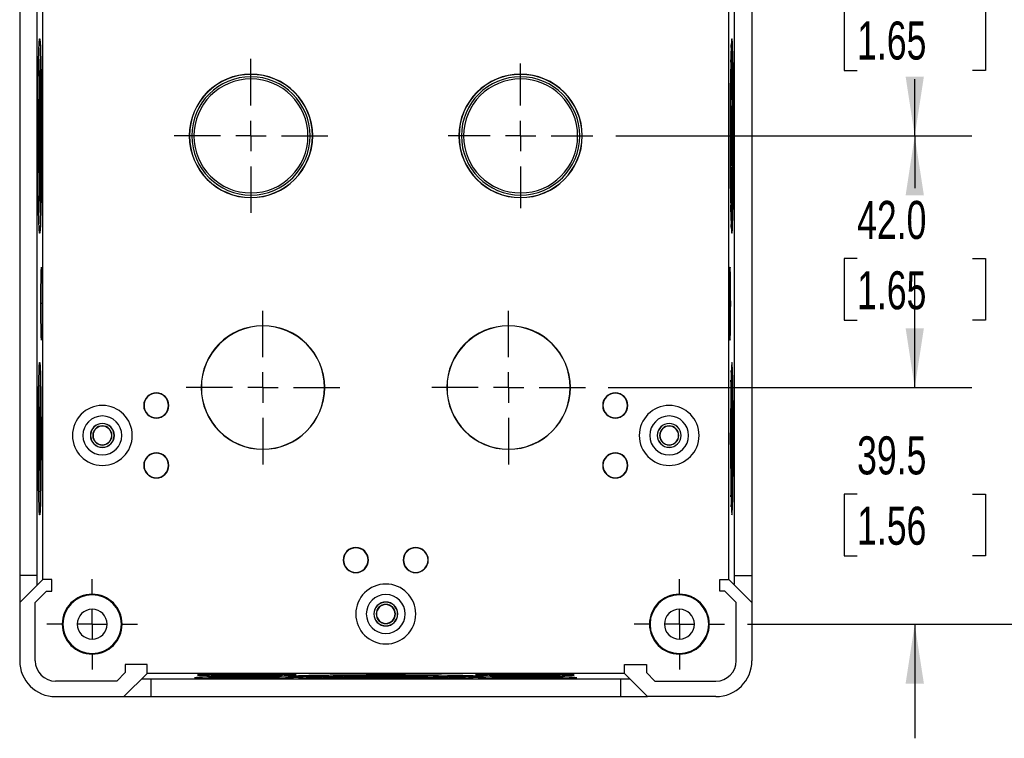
# Model space of a CAD drawing. Header units: millimetres. Extents: x 0 to 838, y 0 to 648.
# Tile 4 of 7: x 523 to 687, y 157 to 277. Entities that reach past the tile are written whole.
import ezdxf

# ---------------------------------------------------------------- set-up
doc = ezdxf.new("R2010")
doc.units = ezdxf.units.MM
doc.header["$LTSCALE"] = 3
doc.linetypes.add('CENTERX2', pattern=[20.32, 12.7, -2.54, 2.54, -2.54])
doc.layers.add('CENTER', color=40, linetype='CENTERX2')
doc.layers.add('DIMENSIONS', color=140, linetype='Continuous', lineweight=25)
doc.styles.add('SLDTEXTSTYLE0', font='TXT', dxfattribs={"width": 0.7})
doc.dimstyles.new('SLDDIMSTYLE0', dxfattribs={"dimtxt": 6.474023, "dimasz": 9.906, "dimexe": 0, "dimexo": 0.0625, "dimgap": 1.618506, "dimtad": 0, "dimtih": 1, "dimtoh": 1, "dimdec": 1, "dimrnd": 1e-09, "dimzin": 4, "dimdsep": 46, "dimtxsty": 'SLDTEXTSTYLE0', "dimsah": 1, "dimcen": 0.09, "dimadec": 0, "dimazin": 1, "dimtfac": 1, "dimtdec": 1, "dimtofl": 0, "dimtmove": 0, "dimatfit": 3, "dimfxl": 0, "dimfrac": 2, "dimtolj": 1, "dimtzin": 12, "dimarcsym": 0})
doc.dimstyles.new('SLDDIMSTYLE4', dxfattribs={"dimtxt": 6.474023, "dimasz": 9.906, "dimexe": 0, "dimexo": 0.0625, "dimgap": 1.618506, "dimtad": 0, "dimtih": 1, "dimtoh": 1, "dimdec": 1, "dimrnd": 1e-09, "dimzin": 12, "dimdsep": 46, "dimtxsty": 'SLDTEXTSTYLE0', "dimsah": 1, "dimcen": 0.09, "dimadec": 0, "dimazin": 3, "dimtfac": 1, "dimtdec": 1, "dimtmove": 0, "dimatfit": 0, "dimfxl": 0, "dimfrac": 2, "dimtolj": 1, "dimtzin": 12, "dimarcsym": 0})

# ---------------------------------------------------------------- blocks, each defined once
blk = doc.blocks.new('_D_13')
at = {"layer": 'DIMENSIONS'}
for p, q in [((622.23, 257.21), (681.66, 257.21)), ((672.13, 257.21), (672.13, 248.47)), ((662.51, 236.73), (660.34, 236.73)), ((660.34, 236.73), (660.34, 226.44)), ((681.75, 236.73), (683.93, 236.73)), ((683.93, 236.73), (683.93, 226.44)), ((660.34, 226.44), (662.51, 226.44)), ((683.93, 226.44), (681.75, 226.44)), ((672.13, 215.21), (672.13, 224.99)), ((620.98, 215.21), (681.66, 215.21))]:
    blk.add_line(p, q, dxfattribs=at)
for points in [[(672.13, 257.21), (670.61, 247.3), (673.66, 247.3)], [(672.13, 215.21), (673.66, 225.11), (670.61, 225.11)]]:
    blk.add_solid(points, dxfattribs=at)
at = {"layer": 'DIMENSIONS', "char_height": 6.35, "attachment_point": 1, "style": 'SLDTEXTSTYLE0'}
for s, insert in [('42.0', (662.51, 246.36)), ('1.65', (662.51, 234.62))]:
    blk.add_mtext(s, dxfattribs=dict(at, insert=insert))
blk = doc.blocks.new('_D_14')
at = {"layer": 'DIMENSIONS'}
for p, q in [((620.98, 299.21), (681.66, 299.21)), ((672.13, 299.21), (672.13, 290.16)), ((662.51, 278.42), (660.34, 278.42)), ((660.34, 278.42), (660.34, 268.13)), ((681.75, 278.42), (683.93, 278.42)), ((683.93, 278.42), (683.93, 268.13)), ((660.34, 268.13), (662.51, 268.13)), ((683.93, 268.13), (681.75, 268.13)), ((672.13, 257.21), (672.13, 266.68)), ((622.23, 257.21), (681.66, 257.21))]:
    blk.add_line(p, q, dxfattribs=at)
for points in [[(672.13, 299.21), (670.61, 289.3), (673.66, 289.3)], [(672.13, 257.21), (673.66, 267.11), (670.61, 267.11)]]:
    blk.add_solid(points, dxfattribs=at)
at = {"layer": 'DIMENSIONS', "char_height": 6.35, "attachment_point": 1, "style": 'SLDTEXTSTYLE0'}
for s, insert in [('42.0', (662.51, 288.05)), ('1.65', (662.51, 276.31))]:
    blk.add_mtext(s, dxfattribs=dict(at, insert=insert))
blk = doc.blocks.new('_D_15')
at = {"layer": 'DIMENSIONS'}
for p, q in [((672.13, 215.21), (672.13, 234.26)), ((620.98, 215.21), (681.66, 215.21)), ((662.51, 197.42), (660.34, 197.42)), ((660.34, 197.42), (660.34, 187.13)), ((681.75, 197.42), (683.93, 197.42)), ((683.93, 197.42), (683.93, 187.13)), ((660.34, 187.13), (662.51, 187.13)), ((683.93, 187.13), (681.75, 187.13)), ((644.2, 175.71), (681.66, 175.71)), ((672.13, 175.71), (672.13, 156.66))]:
    blk.add_line(p, q, dxfattribs=at)
for points in [[(672.13, 215.21), (673.66, 225.11), (670.61, 225.11)], [(672.13, 175.71), (670.61, 165.8), (673.66, 165.8)]]:
    blk.add_solid(points, dxfattribs=at)
at = {"layer": 'DIMENSIONS', "char_height": 6.35, "attachment_point": 1, "style": 'SLDTEXTSTYLE0'}
for s, insert in [('39.5', (662.51, 207.06)), ('1.56', (662.51, 195.32))]:
    blk.add_mtext(s, dxfattribs=dict(at, insert=insert))
blk = doc.blocks.new('_D_17')
at = {"layer": 'DIMENSIONS'}
for p, q in [((644.2, 338.71), (713.14, 338.71)), ((703.62, 338.71), (703.62, 267.88)), ((694, 256.14), (691.82, 256.14)), ((691.82, 256.14), (691.82, 245.85)), ((713.24, 256.14), (715.41, 256.14)), ((715.41, 256.14), (715.41, 245.85)), ((691.82, 245.85), (694, 245.85)), ((715.41, 245.85), (713.24, 245.85)), ((703.62, 175.71), (703.62, 244.4)), ((644.2, 175.71), (713.14, 175.71))]:
    blk.add_line(p, q, dxfattribs=at)
for points in [[(703.62, 338.71), (702.09, 328.8), (705.14, 328.8)], [(703.62, 175.71), (705.14, 185.61), (702.09, 185.61)]]:
    blk.add_solid(points, dxfattribs=at)
at = {"layer": 'DIMENSIONS', "char_height": 6.35, "attachment_point": 1, "style": 'SLDTEXTSTYLE0'}
for s, insert in [('163.0', (691.31, 265.78)), ('6.42', (694, 254.04))]:
    blk.add_mtext(s, dxfattribs=dict(at, insert=insert))
blk = doc.blocks.new('SW_CENTERMARKSYMBOL_18')
at = {"layer": 'CENTER', "color": 0}
for p, q in [((0, 5.08), (0, 12.84)), ((0, 0), (0, 2.54)), ((-5.08, 0), (-12.84, 0)), ((0, 0), (-2.54, 0)), ((0, 0), (0, -2.54)), ((0, 0), (2.54, 0)), ((5.08, 0), (12.84, 0)), ((0, -5.08), (0, -12.84))]:
    blk.add_line(p, q, dxfattribs=at)
blk = doc.blocks.new('SW_CENTERMARKSYMBOL_19')
at = {"layer": 'CENTER', "color": 0}
for p, q in [((0, 5.08), (0, 12.06)), ((0, 0), (0, 2.54)), ((-5.08, 0), (-12.06, 0)), ((0, 0), (-2.54, 0)), ((0, 0), (0, -2.54)), ((0, 0), (2.54, 0)), ((5.08, 0), (12.06, 0)), ((0, -5.08), (0, -12.06))]:
    blk.add_line(p, q, dxfattribs=at)
blk = doc.blocks.new('SW_CENTERMARKSYMBOL_20')
at = {"layer": 'CENTER', "color": 0}
for p, q in [((0, 5.08), (0, 12.82)), ((0, 0), (0, 2.54)), ((-5.08, 0), (-12.82, 0)), ((0, 0), (-2.54, 0)), ((0, 0), (0, -2.54)), ((0, 0), (2.54, 0)), ((5.08, 0), (12.82, 0)), ((0, -5.08), (0, -12.82))]:
    blk.add_line(p, q, dxfattribs=at)
blk = doc.blocks.new('SW_CENTERMARKSYMBOL_21')
at = {"layer": 'CENTER', "color": 0}
for p, q in [((0, 5.08), (0, 12.82)), ((0, 0), (0, 2.54)), ((-5.08, 0), (-12.82, 0)), ((0, 0), (-2.54, 0)), ((0, 0), (0, -2.54)), ((0, 0), (2.54, 0)), ((5.08, 0), (12.82, 0)), ((0, -5.08), (0, -12.82))]:
    blk.add_line(p, q, dxfattribs=at)
blk = doc.blocks.new('SW_CENTERMARKSYMBOL_22')
at = {"layer": 'CENTER', "color": 0}
for p, q in [((0, 5.08), (0, 7.54)), ((0, 0), (0, 2.54)), ((-5.08, 0), (-7.54, 0)), ((0, 0), (-2.54, 0)), ((0, 0), (0, -2.54)), ((0, 0), (2.54, 0)), ((5.08, 0), (7.54, 0)), ((0, -5.08), (0, -7.54))]:
    blk.add_line(p, q, dxfattribs=at)
blk = doc.blocks.new('SW_CENTERMARKSYMBOL_23')
at = {"layer": 'CENTER', "color": 0}
for p, q in [((0, 5.08), (0, 7.54)), ((0, 0), (0, 2.54)), ((-5.08, 0), (-7.54, 0)), ((0, 0), (-2.54, 0)), ((0, 0), (0, -2.54)), ((0, 0), (2.54, 0)), ((5.08, 0), (7.54, 0)), ((0, -5.08), (0, -7.54))]:
    blk.add_line(p, q, dxfattribs=at)

msp = doc.modelspace()

# ---------------------------------------------------------------- linework, layer by layer
for p, q in [((522.75, 330.61), (522.75, 183.81)), ((525.67, 183.81), (525.67, 330.61)), ((526.62, 183.17), (526.62, 331.25)), ((641.09, 183.17), (641.09, 331.25)), ((642.04, 183.81), (642.04, 330.61)), ((644.95, 330.61), (644.95, 183.81)), ((561.35, 267.48), (561.35, 267.51)), ((561.35, 266.73), (561.35, 267.08)), ((606.35, 267.48), (606.35, 267.51)), ((606.35, 266.73), (606.35, 267.08)), ((526.01, 257.21), (525.81, 257.21)), ((526.27, 257.21), (526.07, 257.21)), ((641.44, 257.21), (641.64, 257.21)), ((641.7, 257.21), (641.9, 257.21)), ((561.35, 247.69), (561.35, 247.34)), ((561.35, 246.94), (561.35, 246.91)), ((606.35, 247.69), (606.35, 247.34)), ((606.35, 246.94), (606.35, 246.91)), ((526.49, 229.21), (526.29, 229.21)), ((641.22, 229.21), (641.42, 229.21)), ((563.35, 225.48), (563.35, 225.52)), ((604.35, 225.48), (604.35, 225.52)), ((545.55, 214.26), (545.55, 214.31)), ((622.15, 214.26), (622.15, 214.31)), ((536.55, 209.19), (536.55, 209.21)), ((536.55, 208.77), (536.55, 208.81)), ((545.55, 210.16), (545.55, 210.11)), ((622.15, 210.16), (622.15, 210.11)), ((631.15, 209.19), (631.15, 209.21)), ((631.15, 208.77), (631.15, 208.81)), ((526.31, 206.69), (526.31, 207.66)), ((641.39, 206.69), (641.39, 207.66)), ((526.07, 206.69), (525.87, 206.69)), ((526.31, 206.69), (526.11, 206.69)), ((526.31, 205.71), (526.31, 206.69)), ((536.55, 205.65), (536.55, 205.61)), ((631.15, 205.65), (631.15, 205.61)), ((641.39, 205.71), (641.39, 206.69)), ((641.39, 206.69), (641.59, 206.69)), ((641.64, 206.69), (641.84, 206.69)), ((536.55, 205.23), (536.55, 205.21)), ((545.55, 204.26), (545.55, 204.31)), ((563.35, 204.93), (563.35, 204.9)), ((604.35, 204.93), (604.35, 204.9)), ((622.15, 204.26), (622.15, 204.31)), ((631.15, 205.23), (631.15, 205.21)), ((545.55, 200.16), (545.55, 200.11)), ((622.15, 200.16), (622.15, 200.11)), ((578.85, 188.46), (578.85, 188.51)), ((588.85, 188.46), (588.85, 188.51)), ((578.85, 184.36), (578.85, 184.31)), ((588.85, 184.36), (588.85, 184.31)), ((525.67, 183.81), (522.75, 183.81)), ((522.75, 183.81), (522.75, 179.31)), ((526.62, 183.17), (522.75, 179.31)), ((528.12, 183.17), (526.62, 183.17)), ((528.12, 181.21), (528.12, 183.17)), ((639.59, 181.21), (639.59, 183.17)), ((639.59, 183.17), (641.09, 183.17)), ((641.09, 183.17), (644.95, 179.31)), ((642.04, 183.81), (644.95, 183.81)), ((644.95, 183.81), (644.95, 179.31)), ((525.35, 179.31), (527.25, 181.21)), ((527.25, 181.21), (528.12, 181.21)), ((640.45, 181.21), (639.59, 181.21)), ((642.35, 179.31), (640.45, 181.21)), ((522.75, 179.31), (522.75, 169.61)), ((525.35, 169.61), (525.35, 179.31)), ((534.85, 180.6), (534.85, 180.71)), ((583.85, 179.39), (583.85, 179.41)), ((632.85, 180.6), (632.85, 180.71)), ((642.35, 169.61), (642.35, 179.31)), ((644.95, 179.31), (644.95, 169.61)), ((583.85, 178.97), (583.85, 179.01)), ((583.85, 175.85), (583.85, 175.81)), ((583.85, 175.43), (583.85, 175.41)), ((534.85, 170.82), (534.85, 170.71)), ((632.85, 170.82), (632.85, 170.71)), ((540.35, 167.62), (538.94, 166.21)), ((540.35, 168.97), (540.35, 167.62)), ((544.02, 168.97), (540.35, 168.97)), ((544.02, 167.47), (544.02, 168.97)), ((623.69, 167.47), (623.69, 168.97)), ((623.69, 168.97), (627.35, 168.97)), ((627.35, 168.97), (627.35, 167.62)), ((627.35, 167.62), (628.77, 166.21)), ((538.94, 166.21), (528.75, 166.21)), ((540.15, 163.61), (544.02, 167.47)), ((623.69, 167.47), (544.02, 167.47)), ((623.05, 166.53), (544.65, 166.53)), ((544.65, 166.53), (544.65, 163.61)), ((560.2, 166.81), (560.2, 166.61)), ((560.66, 167.27), (560.66, 167.07)), ((583.85, 167.13), (583.85, 166.93)), ((583.85, 166.86), (583.85, 166.66)), ((607.05, 167.27), (607.05, 167.07)), ((607.51, 166.81), (607.51, 166.61)), ((623.05, 166.53), (623.05, 163.61)), ((627.55, 163.61), (623.69, 167.47)), ((628.77, 166.21), (638.95, 166.21)), ((528.75, 163.61), (540.15, 163.61)), ((540.15, 163.61), (544.65, 163.61)), ((544.65, 163.61), (623.05, 163.61)), ((623.05, 163.61), (627.55, 163.61)), ((638.95, 163.61), (627.55, 163.61))]:
    msp.add_line(p, q)
at = {"flags": 128}
for points in [[(525.81, 257.21), (525.81, 258.85), (525.82, 260.48), (525.82, 262.07), (525.83, 263.62), (525.85, 265.09), (525.86, 266.49), (525.88, 267.79), (525.9, 268.99), (525.92, 270.06), (525.94, 271), (525.97, 271.8), (525.99, 272.45), (526.02, 272.94), (526.05, 273.27), (526.08, 273.44), (526.11, 273.44), (526.14, 273.27), (526.16, 272.94), (526.19, 272.45), (526.22, 271.8), (526.24, 271), (526.27, 270.06), (526.29, 268.99), (526.31, 267.79), (526.33, 266.49), (526.34, 265.09), (526.35, 263.62), (526.36, 262.07), (526.37, 260.48), (526.38, 258.85), (526.38, 257.21)], [(641.9, 257.21), (641.9, 258.85), (641.89, 260.48), (641.88, 262.07), (641.87, 263.62), (641.86, 265.09), (641.85, 266.49), (641.83, 267.79), (641.81, 268.99), (641.79, 270.06), (641.76, 271), (641.74, 271.8), (641.71, 272.45), (641.69, 272.94), (641.66, 273.27), (641.63, 273.44), (641.6, 273.44), (641.57, 273.27), (641.54, 272.94), (641.52, 272.45), (641.49, 271.8), (641.46, 271), (641.44, 270.06), (641.42, 268.99), (641.4, 267.79), (641.38, 266.49), (641.37, 265.09), (641.35, 263.62), (641.34, 262.07), (641.34, 260.48), (641.33, 258.85), (641.33, 257.21)], [(526.27, 257.21), (526.27, 258.69), (526.28, 260.15), (526.28, 261.57), (526.29, 262.93), (526.31, 264.21), (526.32, 265.4), (526.33, 265.99)], [(641.44, 257.21), (641.44, 258.69), (641.43, 260.15), (641.42, 261.57), (641.41, 262.93), (641.4, 264.21), (641.38, 265.4), (641.38, 265.99)], [(526.38, 257.21), (526.38, 255.56), (526.37, 253.94), (526.36, 252.34), (526.35, 250.8), (526.34, 249.32), (526.33, 247.93), (526.31, 246.62), (526.29, 245.43), (526.27, 244.36), (526.24, 243.42), (526.22, 242.62), (526.19, 241.97), (526.16, 241.48), (526.14, 241.15), (526.11, 240.98), (526.08, 240.98), (526.05, 241.15), (526.02, 241.48), (525.99, 241.97), (525.97, 242.62), (525.94, 243.42), (525.92, 244.36), (525.9, 245.43), (525.88, 246.62), (525.86, 247.93), (525.85, 249.32), (525.83, 250.8), (525.82, 252.34), (525.82, 253.94), (525.81, 255.56), (525.81, 257.21)], [(526.33, 248.43), (526.32, 249.01), (526.31, 250.2), (526.29, 251.49), (526.28, 252.85), (526.28, 254.27), (526.27, 255.73), (526.27, 257.21)], [(641.33, 257.21), (641.33, 255.56), (641.34, 253.94), (641.34, 252.34), (641.35, 250.8), (641.37, 249.32), (641.38, 247.93), (641.4, 246.62), (641.42, 245.43), (641.44, 244.36), (641.46, 243.42), (641.49, 242.62), (641.52, 241.97), (641.54, 241.48), (641.57, 241.15), (641.6, 240.98), (641.63, 240.98), (641.66, 241.15), (641.69, 241.48), (641.71, 241.97), (641.74, 242.62), (641.76, 243.42), (641.79, 244.36), (641.81, 245.43), (641.83, 246.62), (641.85, 247.93), (641.86, 249.32), (641.87, 250.8), (641.88, 252.34), (641.89, 253.94), (641.9, 255.56), (641.9, 257.21)], [(641.38, 248.43), (641.38, 249.01), (641.4, 250.2), (641.41, 251.49), (641.42, 252.85), (641.43, 254.27), (641.44, 255.73), (641.44, 257.21)], [(526.29, 229.21), (526.29, 230.21), (526.3, 231.19), (526.3, 232.11), (526.31, 232.95), (526.33, 233.7), (526.34, 234.31), (526.36, 234.79), (526.37, 235.12), (526.39, 235.29), (526.41, 235.29), (526.42, 235.12), (526.44, 234.79), (526.46, 234.31), (526.47, 233.7), (526.48, 232.95), (526.49, 232.11), (526.5, 231.19), (526.5, 230.21), (526.5, 229.21)], [(641.42, 229.21), (641.41, 230.21), (641.41, 231.19), (641.4, 232.11), (641.39, 232.95), (641.38, 233.7), (641.37, 234.31), (641.35, 234.79), (641.34, 235.12), (641.32, 235.29), (641.3, 235.29), (641.28, 235.12), (641.27, 234.79), (641.25, 234.31), (641.24, 233.7), (641.23, 232.95), (641.22, 232.11), (641.21, 231.19), (641.2, 230.21), (641.2, 229.21)], [(526.5, 229.21), (526.5, 228.2), (526.5, 227.23), (526.49, 226.3), (526.48, 225.46), (526.47, 224.72), (526.46, 224.1), (526.44, 223.62), (526.42, 223.29), (526.41, 223.13), (526.39, 223.13), (526.37, 223.29), (526.36, 223.62), (526.34, 224.1), (526.33, 224.72), (526.31, 225.46), (526.3, 226.3), (526.3, 227.23), (526.29, 228.2), (526.29, 229.21)], [(641.2, 229.21), (641.2, 228.2), (641.21, 227.23), (641.22, 226.3), (641.23, 225.46), (641.24, 224.72), (641.25, 224.1), (641.27, 223.62), (641.28, 223.29), (641.3, 223.13), (641.32, 223.13), (641.34, 223.29), (641.35, 223.62), (641.37, 224.1), (641.38, 224.72), (641.39, 225.46), (641.4, 226.3), (641.41, 227.23), (641.41, 228.2), (641.42, 229.21)], [(525.87, 206.69), (525.87, 208.17), (525.88, 209.63), (525.88, 211.05), (525.89, 212.41), (525.91, 213.69), (525.92, 214.88), (525.94, 215.96), (525.96, 216.91), (525.98, 217.73), (526, 218.39), (526.03, 218.9), (526.05, 219.24), (526.08, 219.41), (526.11, 219.41), (526.13, 219.24), (526.16, 218.9), (526.18, 218.39), (526.2, 217.73), (526.23, 216.91), (526.25, 215.96), (526.26, 214.88), (526.28, 213.69), (526.29, 212.41), (526.3, 211.05), (526.31, 209.63), (526.31, 208.17), (526.32, 206.69)], [(641.84, 206.69), (641.84, 208.17), (641.83, 209.63), (641.82, 211.05), (641.81, 212.41), (641.8, 213.69), (641.78, 214.88), (641.77, 215.96), (641.75, 216.91), (641.73, 217.73), (641.7, 218.39), (641.68, 218.9), (641.65, 219.24), (641.63, 219.41), (641.6, 219.41), (641.58, 219.24), (641.55, 218.9), (641.53, 218.39), (641.5, 217.73), (641.48, 216.91), (641.46, 215.96), (641.44, 214.88), (641.43, 213.69), (641.42, 212.41), (641.41, 211.05), (641.4, 209.63), (641.39, 208.17), (641.39, 206.69)], [(526.32, 206.69), (526.31, 205.21), (526.31, 203.75), (526.3, 202.33), (526.29, 200.96), (526.28, 199.68), (526.26, 198.49), (526.25, 197.41), (526.23, 196.46), (526.2, 195.64), (526.18, 194.98), (526.16, 194.47), (526.13, 194.13), (526.11, 193.96), (526.08, 193.96), (526.05, 194.13), (526.03, 194.47), (526, 194.98), (525.98, 195.64), (525.96, 196.46), (525.94, 197.41), (525.92, 198.49), (525.91, 199.68), (525.89, 200.96), (525.88, 202.33), (525.88, 203.75), (525.87, 205.21), (525.87, 206.69)], [(641.39, 206.69), (641.39, 205.21), (641.4, 203.75), (641.41, 202.33), (641.42, 200.96), (641.43, 199.68), (641.44, 198.49), (641.46, 197.41), (641.48, 196.46), (641.5, 195.64), (641.53, 194.98), (641.55, 194.47), (641.58, 194.13), (641.6, 193.96), (641.63, 193.96), (641.65, 194.13), (641.68, 194.47), (641.7, 194.98), (641.73, 195.64), (641.75, 196.46), (641.77, 197.41), (641.78, 198.49), (641.8, 199.68), (641.81, 200.96), (641.82, 202.33), (641.83, 203.75), (641.84, 205.21), (641.84, 206.69)], [(560.2, 166.9), (559.02, 166.89), (557.87, 166.89), (556.77, 166.88), (555.74, 166.87), (554.8, 166.86), (553.96, 166.85), (553.26, 166.83), (552.69, 166.81), (552.28, 166.79), (552.03, 166.77), (551.95, 166.75), (552.03, 166.73), (552.28, 166.71), (552.69, 166.69), (553.26, 166.67), (553.96, 166.66), (554.8, 166.64), (555.74, 166.63), (556.77, 166.62), (557.87, 166.61), (559.02, 166.61), (560.2, 166.61)], [(560.66, 167.36), (559.49, 167.36), (558.34, 167.35), (557.23, 167.35), (556.2, 167.34), (555.26, 167.32), (554.43, 167.31), (553.72, 167.29), (553.16, 167.27), (552.75, 167.26), (552.5, 167.24), (552.41, 167.21), (552.5, 167.19), (552.75, 167.17), (553.16, 167.16), (553.72, 167.14), (554.43, 167.12), (555.26, 167.11), (556.2, 167.09), (557.23, 167.08), (558.34, 167.08), (559.49, 167.07), (560.66, 167.07)], [(560.2, 166.61), (561.37, 166.61), (562.52, 166.61), (563.63, 166.62), (564.66, 166.63), (565.6, 166.64), (566.43, 166.66), (567.14, 166.67), (567.7, 166.69), (568.11, 166.71), (568.36, 166.73), (568.45, 166.75), (568.36, 166.77), (568.11, 166.79), (567.7, 166.81), (567.14, 166.83), (566.43, 166.85), (565.6, 166.86), (564.66, 166.87), (563.63, 166.88), (562.52, 166.89), (561.37, 166.89), (560.2, 166.9)], [(560.66, 167.07), (561.84, 167.07), (562.99, 167.08), (564.09, 167.08), (565.12, 167.09), (566.06, 167.11), (566.9, 167.12), (567.6, 167.14), (568.17, 167.16), (568.58, 167.17), (568.83, 167.19), (568.91, 167.21), (568.83, 167.24), (568.58, 167.26), (568.17, 167.27), (567.6, 167.29), (566.9, 167.31), (566.06, 167.32), (565.12, 167.34), (564.09, 167.35), (562.99, 167.35), (561.84, 167.36), (560.66, 167.36)], [(583.85, 167.23), (582.21, 167.23), (580.58, 167.23), (578.99, 167.22), (577.45, 167.21), (575.97, 167.2), (574.57, 167.18), (573.27, 167.16), (572.08, 167.14), (571, 167.12), (570.06, 167.1), (569.26, 167.07), (568.62, 167.05), (568.12, 167.02), (567.79, 166.99), (567.62, 166.96), (567.62, 166.93), (567.79, 166.9), (568.12, 166.88), (568.62, 166.85), (569.26, 166.82), (570.06, 166.8), (571, 166.77), (572.08, 166.75), (573.27, 166.73), (574.57, 166.71), (575.97, 166.7), (577.45, 166.69), (578.99, 166.68), (580.58, 166.67), (582.21, 166.67), (583.85, 166.66)], [(575.07, 167.19), (575.66, 167.18), (576.85, 167.16), (578.13, 167.15), (579.49, 167.14), (580.91, 167.13), (582.37, 167.13), (583.85, 167.13)], [(583.85, 166.66), (585.5, 166.67), (587.12, 166.67), (588.72, 166.68), (590.26, 166.69), (591.74, 166.7), (593.14, 166.71), (594.44, 166.73), (595.63, 166.75), (596.7, 166.77), (597.64, 166.8), (598.44, 166.82), (599.09, 166.85), (599.58, 166.88), (599.92, 166.9), (600.08, 166.93), (600.08, 166.96), (599.92, 166.99), (599.58, 167.02), (599.09, 167.05), (598.44, 167.07), (597.64, 167.1), (596.7, 167.12), (595.63, 167.14), (594.44, 167.16), (593.14, 167.18), (591.74, 167.2), (590.26, 167.21), (588.72, 167.22), (587.12, 167.23), (585.5, 167.23), (583.85, 167.23)], [(583.85, 167.13), (585.33, 167.13), (586.79, 167.13), (588.21, 167.14), (589.58, 167.15), (590.86, 167.16), (592.05, 167.18), (592.64, 167.19)], [(607.05, 167.36), (605.87, 167.36), (604.72, 167.35), (603.62, 167.35), (602.59, 167.34), (601.64, 167.32), (600.81, 167.31), (600.11, 167.29), (599.54, 167.27), (599.13, 167.26), (598.88, 167.24), (598.8, 167.21), (598.88, 167.19), (599.13, 167.17), (599.54, 167.16), (600.11, 167.14), (600.81, 167.12), (601.64, 167.11), (602.59, 167.09), (603.62, 167.08), (604.72, 167.08), (605.87, 167.07), (607.05, 167.07)], [(607.51, 166.9), (606.33, 166.89), (605.18, 166.89), (604.08, 166.88), (603.05, 166.87), (602.11, 166.86), (601.27, 166.85), (600.57, 166.83), (600, 166.81), (599.59, 166.79), (599.34, 166.77), (599.26, 166.75), (599.34, 166.73), (599.59, 166.71), (600, 166.69), (600.57, 166.67), (601.27, 166.66), (602.11, 166.64), (603.05, 166.63), (604.08, 166.62), (605.18, 166.61), (606.33, 166.61), (607.51, 166.61)], [(607.05, 167.07), (608.22, 167.07), (609.37, 167.08), (610.47, 167.08), (611.51, 167.09), (612.45, 167.11), (613.28, 167.12), (613.99, 167.14), (614.55, 167.16), (614.96, 167.17), (615.21, 167.19), (615.3, 167.21), (615.21, 167.24), (614.96, 167.26), (614.55, 167.27), (613.99, 167.29), (613.28, 167.31), (612.45, 167.32), (611.51, 167.34), (610.47, 167.35), (609.37, 167.35), (608.22, 167.36), (607.05, 167.36)], [(607.51, 166.61), (608.68, 166.61), (609.83, 166.61), (610.94, 166.62), (611.97, 166.63), (612.91, 166.64), (613.74, 166.66), (614.45, 166.67), (615.01, 166.69), (615.42, 166.71), (615.67, 166.73), (615.76, 166.75), (615.67, 166.77), (615.42, 166.79), (615.01, 166.81), (614.45, 166.83), (613.74, 166.85), (612.91, 166.86), (611.97, 166.87), (610.94, 166.88), (609.83, 166.89), (608.68, 166.89), (607.51, 166.9)]]:
    msp.add_lwpolyline(points, dxfattribs=at)
for centre, radius, start, end in [((970.88, 259.44), 444.87, 178.3288, 180.2876), ((196.83, 259.44), 444.87, 359.7124, 1.6712), ((742.76, 260.14), 216.71, 177.4202, 180.7745), ((424.95, 260.14), 216.71, 359.2255, 2.5798), ((561.35, 257.21), 10.3, 90, 270), ((561.35, 257.21), 10.27, 90, 270), ((561.35, 257.21), 9.87, 90, 270), ((561.35, 257.21), 9.52, 90, 270), ((561.35, 257.21), 10.3, 270, 90), ((561.35, 257.21), 10.27, 270, 90), ((561.35, 257.21), 9.87, 270, 90), ((561.35, 257.21), 9.52, 270, 90), ((606.35, 257.21), 10.3, 90, 270), ((606.35, 257.21), 10.27, 90, 270), ((606.35, 257.21), 9.87, 90, 270), ((606.35, 257.21), 9.52, 90, 270), ((606.35, 257.21), 10.3, 270, 90), ((606.35, 257.21), 10.27, 270, 90), ((606.35, 257.21), 9.87, 270, 90), ((606.35, 257.21), 9.52, 270, 90), ((970.88, 254.98), 444.87, 179.7124, 181.6712), ((753.23, 254.44), 227.18, 179.3028, 182.5025), ((414.47, 254.44), 227.18, 357.4975, 0.6972), ((196.83, 254.98), 444.87, 358.3288, 0.2876), ((852.3, 229.25), 325.81, 179.6387, 180.0071), ((315.4, 229.25), 325.81, 359.9929, 0.3613), ((852.3, 229.17), 325.81, 179.9929, 180.3613), ((315.4, 229.17), 325.81, 359.6387, 0.0071), ((563.35, 215.21), 10.31, 90, 270), ((563.35, 215.21), 10.28, 90, 270), ((563.35, 215.21), 10.31, 270, 90), ((563.35, 215.21), 10.28, 270, 90), ((604.35, 215.21), 10.31, 90, 270), ((604.35, 215.21), 10.28, 90, 270), ((604.35, 215.21), 10.31, 270, 90), ((604.35, 215.21), 10.28, 270, 90), ((917.09, 208.18), 391.02, 178.5491, 180.2182), ((250.62, 208.18), 391.02, 359.7818, 1.4509), ((783.92, 208.3), 257.81, 178.1962, 180.3591), ((383.78, 208.3), 257.81, 359.6409, 1.8038), ((545.55, 212.21), 2.1, 90, 270), ((545.55, 212.21), 2.05, 90, 270), ((545.55, 212.21), 2.1, 270, 90), ((545.55, 212.21), 2.05, 270, 90), ((622.15, 212.21), 2.1, 90, 270), ((622.15, 212.21), 2.05, 90, 270), ((622.15, 212.21), 2.1, 270, 90), ((622.15, 212.21), 2.05, 270, 90), ((536.55, 207.21), 5, 90, 270), ((536.55, 207.21), 5, 270, 90), ((631.15, 207.21), 5, 90, 270), ((631.15, 207.21), 5, 270, 90), ((536.55, 207.21), 3.25, 90, 270), ((536.55, 207.21), 3.25, 270, 90), ((631.15, 207.21), 3.25, 90, 270), ((631.15, 207.21), 3.25, 270, 90), ((536.55, 207.21), 2, 90, 270), ((536.55, 207.21), 1.98, 90, 270), ((536.55, 207.21), 1.6, 90, 270), ((536.55, 207.21), 1.56, 90, 270), ((536.55, 207.21), 2, 270, 90), ((536.55, 207.21), 1.98, 270, 90), ((536.55, 207.21), 1.6, 270, 90), ((536.55, 207.21), 1.56, 270, 90), ((631.15, 207.21), 2, 90, 270), ((631.15, 207.21), 1.98, 90, 270), ((631.15, 207.21), 1.6, 90, 270), ((631.15, 207.21), 1.56, 90, 270), ((631.15, 207.21), 2, 270, 90), ((631.15, 207.21), 1.98, 270, 90), ((631.15, 207.21), 1.6, 270, 90), ((631.15, 207.21), 1.56, 270, 90), ((917.09, 205.2), 391.02, 179.7818, 181.4509), ((783.92, 205.07), 257.81, 179.6409, 181.8038), ((383.78, 205.07), 257.81, 358.1962, 0.3591), ((250.62, 205.2), 391.02, 358.5491, 0.2182), ((545.55, 202.21), 2.1, 90, 270), ((545.55, 202.21), 2.05, 90, 270), ((545.55, 202.21), 2.1, 270, 90), ((545.55, 202.21), 2.05, 270, 90), ((622.15, 202.21), 2.1, 90, 270), ((622.15, 202.21), 2.05, 90, 270), ((622.15, 202.21), 2.1, 270, 90), ((622.15, 202.21), 2.05, 270, 90), ((578.85, 186.41), 2.1, 90, 270), ((578.85, 186.41), 2.05, 90, 270), ((578.85, 186.41), 2.1, 270, 90), ((578.85, 186.41), 2.05, 270, 90), ((588.85, 186.41), 2.1, 90, 270), ((588.85, 186.41), 2.05, 90, 270), ((588.85, 186.41), 2.1, 270, 90), ((588.85, 186.41), 2.05, 270, 90), ((583.85, 177.41), 5, 90, 270), ((583.85, 177.41), 5, 270, 90), ((534.85, 175.71), 5, 90, 270), ((534.85, 175.71), 4.89, 90, 270), ((534.85, 175.71), 5, 270, 90), ((534.85, 175.71), 4.89, 270, 90), ((583.85, 177.41), 3.25, 90, 270), ((583.85, 177.41), 2, 90, 270), ((583.85, 177.41), 1.98, 90, 270), ((583.85, 177.41), 3.25, 270, 90), ((583.85, 177.41), 2, 270, 90), ((583.85, 177.41), 1.98, 270, 90), ((632.85, 175.71), 5, 90, 270), ((632.85, 175.71), 4.89, 90, 270), ((632.85, 175.71), 5, 270, 90), ((632.85, 175.71), 4.89, 270, 90), ((534.85, 175.71), 2.5, 90, 270), ((534.85, 175.71), 2.5, 270, 90), ((583.85, 177.41), 1.6, 90, 270), ((583.85, 177.41), 1.56, 90, 270), ((583.85, 177.41), 1.6, 270, 90), ((583.85, 177.41), 1.56, 270, 90), ((632.85, 175.71), 2.5, 90, 270), ((632.85, 175.71), 2.5, 270, 90), ((528.75, 169.61), 6, 180, 270), ((528.75, 169.61), 3.4, 180, 270), ((638.95, 169.61), 6, 270, 0), ((638.95, 169.61), 3.4, 270, 0), ((559.77, 509.95), 343.14, 269.0797, 270.071), ((560.24, 510.41), 343.14, 269.0797, 270.071), ((560.62, 509.95), 343.14, 269.929, 270.9203), ((561.09, 510.41), 343.14, 269.929, 270.9203), ((581.62, 611.73), 444.87, 268.3288, 270.2876), ((581.09, 394.09), 227.18, 267.4975, 270.6972), ((586.78, 383.61), 216.71, 269.2255, 272.5798), ((586.09, 611.73), 444.87, 269.7124, 271.6712), ((606.62, 510.41), 343.14, 269.0797, 270.071), ((607.08, 509.95), 343.14, 269.0797, 270.071), ((607.47, 510.41), 343.14, 269.929, 270.9203), ((607.93, 509.95), 343.14, 269.929, 270.9203)]:
    msp.add_arc(centre, radius, start, end)
for points in [[(525.7, 182.25), (525.7, 182.25), (525.69, 182.28), (525.69, 182.43), (525.68, 182.55), (525.68, 182.85), (525.67, 183.04), (525.67, 183.42), (525.67, 183.62), (525.67, 183.81)], [(642.01, 182.25), (642.01, 182.25), (642.02, 182.28), (642.02, 182.43), (642.03, 182.55), (642.03, 182.85), (642.03, 183.04), (642.04, 183.42), (642.04, 183.62), (642.04, 183.81)], [(544.65, 166.53), (544.47, 166.53), (544.27, 166.53), (543.88, 166.53), (543.7, 166.53), (543.39, 166.54), (543.27, 166.54), (543.13, 166.55), (543.1, 166.55), (543.1, 166.55)], [(624.61, 166.55), (624.61, 166.55), (624.58, 166.55), (624.43, 166.54), (624.32, 166.54), (624.01, 166.53), (623.83, 166.53), (623.44, 166.53), (623.24, 166.53), (623.05, 166.53)]]:
    msp.add_open_spline(points, degree=3, knots=[0, 0, 0, 0, 0.25, 0.25, 0.5, 0.5, 0.75, 0.75, 1, 1, 1, 1])

# ---------------------------------------------------------------- block references
at = {"layer": 'CENTER'}
for name, p in [('SW_CENTERMARKSYMBOL_18', (561.35, 257.21)), ('SW_CENTERMARKSYMBOL_19', (606.35, 257.21)), ('SW_CENTERMARKSYMBOL_20', (563.35, 215.21)), ('SW_CENTERMARKSYMBOL_21', (604.35, 215.21)), ('SW_CENTERMARKSYMBOL_22', (534.85, 175.71)), ('SW_CENTERMARKSYMBOL_23', (632.85, 175.71))]:
    msp.add_blockref(name, p, dxfattribs=at)

# ---------------------------------------------------------------- dimensions: what is measured, and where the dimension line sits
at = {"layer": 'DIMENSIONS'}
for base, p1, p2, dimstyle, picture, middle in [((703.62, 175.71), (640.39, 338.71), (640.39, 175.71), 'SLDDIMSTYLE0', '_D_17', (703.62, 256.14)), ((672.13, 299.21), (618.42, 257.21), (617.17, 299.21), 'SLDDIMSTYLE0', '_D_14', (672.13, 278.42)), ((672.13, 215.21), (618.42, 257.21), (617.17, 215.21), 'SLDDIMSTYLE0', '_D_13', (672.13, 236.73)), ((672.13, 175.71), (617.17, 215.21), (640.39, 175.71), 'SLDDIMSTYLE4', '_D_15', (672.13, 197.42))]:
    dim = msp.add_linear_dim(base=base, p1=p1, p2=p2, angle=90, dimstyle=dimstyle, dxfattribs=at)
    dim.commit()
    dim.dimension.update_dxf_attribs({"geometry": picture, "text_midpoint": middle, "dimtype": 160})

doc.saveas('drawing.dxf')
